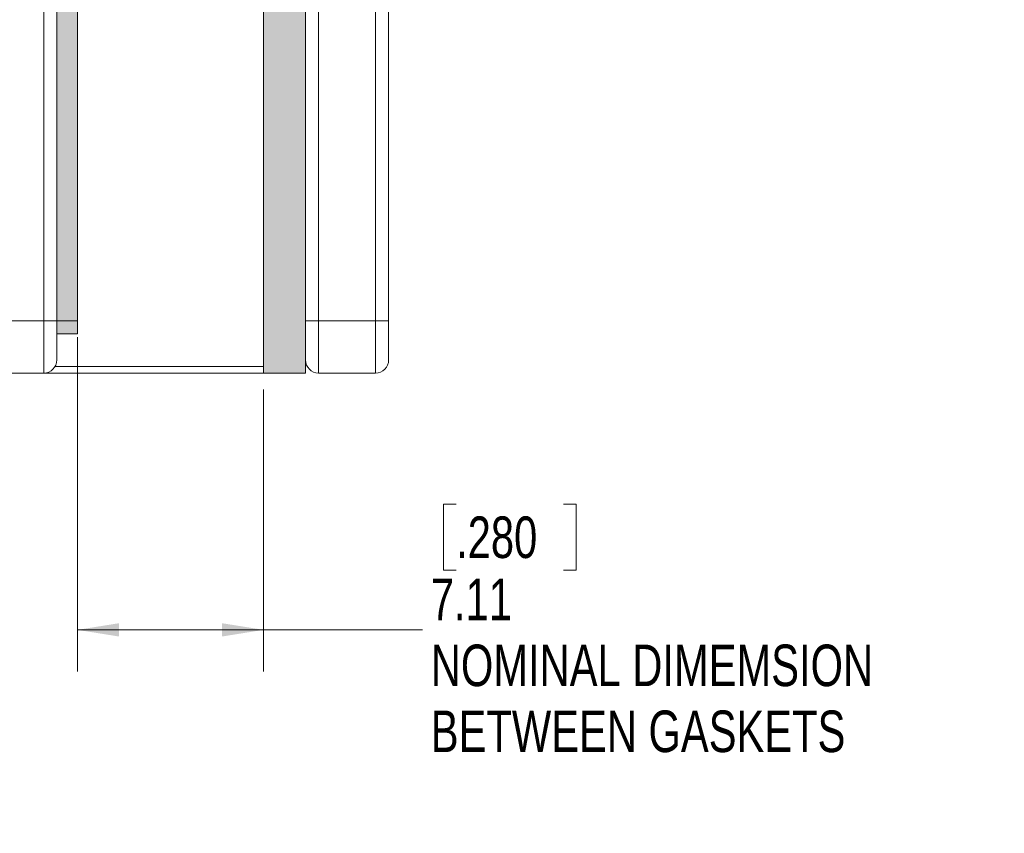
# Model space of a CAD drawing. Header units: millimetres. Extents: x 9 to 550, y 15 to 417.
# Tile 3 of 11: x 60 to 135, y 206 to 269. Entities that reach past the tile are written whole.
import ezdxf

# ---------------------------------------------------------------- set-up
doc = ezdxf.new("R2010")
doc.units = ezdxf.units.MM
doc.styles.add('SLDTEXTSTYLE0', font='TXT', dxfattribs={"width": 0.75})
doc.dimstyles.new('SLDDIMSTYLE0', dxfattribs={"dimtxt": 3.175, "dimasz": 3.175, "dimexe": 0, "dimexo": 0.0625, "dimgap": 0.79375, "dimtad": 0, "dimtih": 1, "dimtoh": 1, "dimlfac": 0.5, "dimrnd": 1e-09, "dimzin": 12, "dimdsep": 46, "dimtxsty": 'SLDTEXTSTYLE0', "dimsah": 1, "dimcen": 0.09, "dimadec": 0, "dimazin": 3, "dimtfac": 1, "dimtofl": 0, "dimtmove": 0, "dimatfit": 3, "dimfxl": 1, "dimfrac": 2, "dimtolj": 1, "dimtzin": 12, "dimarcsym": 0})

# ---------------------------------------------------------------- blocks, each defined once
blk = doc.blocks.new('_D_2')
at = {"color": 7, "linetype": 'Continuous', "lineweight": 0}
for p, q in [((76.284, 322.402), (35.305, 322.402)), ((38.48, 322.402), (38.48, 290.017)), ((33.201, 289.372), (32.234, 289.372)), ((32.234, 289.372), (32.234, 284.332)), ((43.758, 289.372), (44.725, 289.372)), ((44.725, 289.372), (44.725, 284.332)), ((32.234, 284.332), (33.201, 284.332)), ((44.725, 284.332), (43.758, 284.332)), ((38.48, 241.552), (38.48, 279.581)), ((56.313, 241.552), (35.305, 241.552))]:
    blk.add_line(p, q, dxfattribs=at)
for points in [[(38.48, 322.402), (37.972, 319.227), (38.988, 319.227)], [(38.48, 241.552), (38.988, 244.727), (37.972, 244.727)]]:
    blk.add_solid(points, dxfattribs=at)
at = {"color": 7, "linetype": 'Continuous', "lineweight": 0, "char_height": 3.175, "attachment_point": 1, "style": 'SLDTEXTSTYLE0'}
for s, insert in [('1.592', (33.201, 288.424)), ('40.43', (33.201, 283.674))]:
    blk.add_mtext(s, dxfattribs=dict(at, insert=insert))
blk = doc.blocks.new('_D_3')
at = {"color": 7, "linetype": 'Continuous', "lineweight": 0}
for p, q in [((64.508, 244.282), (64.508, 218.749)), ((78.733, 240.282), (78.733, 218.749)), ((93.438, 231.537), (92.47, 231.537)), ((92.47, 231.537), (92.47, 226.497)), ((101.649, 231.537), (102.616, 231.537)), ((102.616, 231.537), (102.616, 226.497)), ((92.47, 226.497), (93.438, 226.497)), ((102.616, 226.497), (101.649, 226.497)), ((64.508, 221.924), (78.733, 221.924)), ((78.733, 221.924), (90.859, 221.924))]:
    blk.add_line(p, q, dxfattribs=at)
for points in [[(64.508, 221.924), (67.683, 221.416), (67.683, 222.432)], [(78.733, 221.924), (75.558, 222.432), (75.558, 221.416)]]:
    blk.add_solid(points, dxfattribs=at)
at = {"color": 7, "linetype": 'Continuous', "lineweight": 0, "char_height": 3.175, "attachment_point": 1, "style": 'SLDTEXTSTYLE0'}
for s, insert in [('.280', (93.438, 230.59)), ('7.11', (91.503, 225.839)), ('NOMINAL DIMEMSION', (91.503, 220.799)), ('BETWEEN GASKETS', (91.503, 215.759))]:
    blk.add_mtext(s, dxfattribs=dict(at, insert=insert))

msp = doc.modelspace()

# ---------------------------------------------------------------- hatches: boundary and pattern name
at = {"linetype": 'Continuous'}
for points in [[(62.933, 245.552), (64.508, 245.552), (64.508, 281.552), (62.933, 281.552)], [(78.733, 271.052), (78.733, 241.552), (81.933, 241.552), (81.933, 271.052)], [(62.933, 244.552), (64.508, 244.552), (64.508, 245.552), (62.933, 245.552)]]:
    msp.add_hatch(color=7, dxfattribs=at).paths.add_polyline_path(points, flags=0)

# ---------------------------------------------------------------- linework, layer by layer
at = {"color": 7, "linetype": 'Continuous', "lineweight": 0}
for p, q in [((61.933, 281.552), (61.933, 245.552)), ((62.933, 245.552), (62.933, 281.552)), ((64.508, 245.552), (64.508, 281.552)), ((87.283, 245.552), (87.283, 273.738)), ((88.283, 273.738), (88.283, 245.552)), ((78.733, 241.552), (78.733, 271.052)), ((81.933, 245.552), (81.933, 271.052)), ((82.933, 271.052), (82.933, 245.552)), ((61.933, 245.552), (57.583, 245.552)), ((61.933, 245.552), (62.933, 245.552)), ((61.933, 245.552), (61.933, 241.552)), ((62.933, 245.552), (64.508, 245.552)), ((62.933, 242.552), (62.933, 245.552)), ((64.508, 244.552), (64.508, 245.552)), ((82.933, 245.552), (81.933, 245.552)), ((81.933, 242.723), (81.933, 245.552)), ((87.283, 245.552), (82.933, 245.552)), ((82.933, 245.552), (82.933, 241.552)), ((87.283, 245.552), (88.283, 245.552)), ((87.283, 241.552), (87.283, 245.552)), ((88.283, 245.552), (88.283, 242.552)), ((62.933, 244.552), (64.508, 244.552)), ((81.933, 241.552), (81.933, 242.723)), ((57.583, 241.552), (61.933, 241.552)), ((61.933, 241.552), (78.733, 241.552)), ((78.733, 241.552), (81.933, 241.552)), ((82.933, 241.552), (87.283, 241.552))]:
    msp.add_line(p, q, dxfattribs=at)
at = {"color": 8, "linetype": 'Continuous', "lineweight": 0}
msp.add_line((78.733, 242.052), (62.799, 242.052), dxfattribs=at)
at = {"color": 7, "linetype": 'Continuous', "lineweight": 0}
for centre, start, end in [((61.933, 242.552), 270, 360), ((82.933, 242.552), 180, 270), ((87.283, 242.552), 270, 0)]:
    msp.add_arc(centre, 1, start, end, dxfattribs=at)

# ---------------------------------------------------------------- dimensions: what is measured, and where the dimension line sits
dim = msp.add_linear_dim(base=(38.479607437, 241.551677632), p1=(77.553553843, 322.401677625), p2=(57.582991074, 241.551677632), angle=90, dimstyle='SLDDIMSTYLE0', dxfattribs=at)
dim.commit()
dim.dimension.update_dxf_attribs({"geometry": '_D_2', "text_midpoint": (38.479607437, 284.798965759), "dimtype": 160})
dim = msp.add_linear_dim(base=(78.733, 221.924), p1=(64.508, 245.552), p2=(78.733, 241.552), angle=360, text='<>\\PNOMINAL DIMEMSION\\PBETWEEN GASKETS', dimstyle='SLDDIMSTYLE0', dxfattribs=at)
dim.commit()
dim.dimension.update_dxf_attribs({"geometry": '_D_3', "text_midpoint": (114.039, 221.924), "dimtype": 160})

doc.saveas('drawing.dxf')
